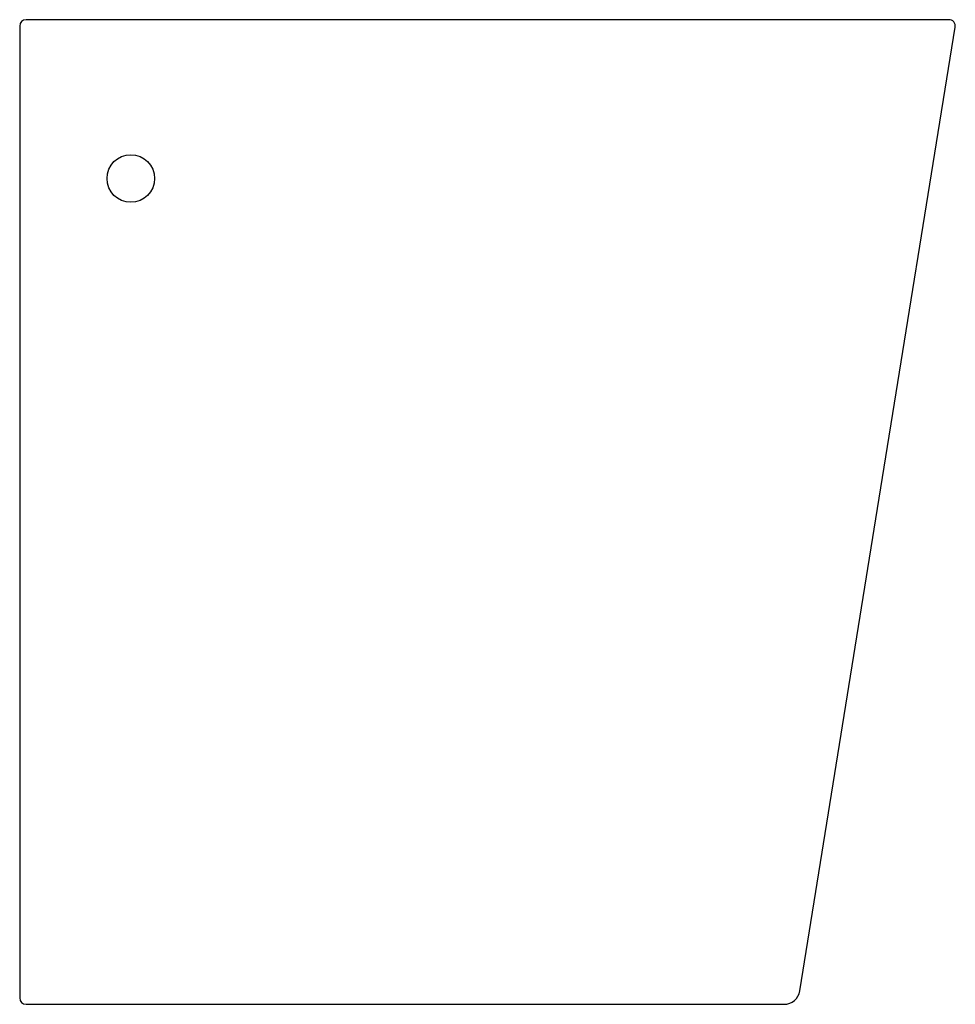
# Model space of a CAD drawing. Header units: millimetres. Extents: x 4225.216 to 4225.511, y 2368.048 to 2368.358.
import ezdxf

# ---------------------------------------------------------------- set-up
doc = ezdxf.new("R2010")
doc.units = ezdxf.units.MM
doc.layers.add('SANINDUSA', color=3, linetype='Continuous')

msp = doc.modelspace()

# ---------------------------------------------------------------- linework, layer by layer
at = {"layer": 'SANINDUSA'}
for p, q in [((4225.443864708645, 2368.357790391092), (4225.2184246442, 2368.357790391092)), ((4225.509077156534, 2368.357790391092), (4225.443864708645, 2368.357790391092)), ((4225.216424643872, 2368.355790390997), (4225.216424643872, 2368.052597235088)), ((4225.216424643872, 2368.052597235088), (4225.216424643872, 2368.049790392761)), ((4225.2184246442, 2368.047790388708), (4225.408233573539, 2368.047790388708)), ((4225.408233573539, 2368.047790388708), (4225.457166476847, 2368.047790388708))]:
    msp.add_line(p, q, dxfattribs=at)
msp.add_lwpolyline([(4225.462102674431, 2368.051994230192), (4225.486603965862, 2368.20390221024), (4225.511051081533, 2368.355474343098)], dxfattribs=at)
msp.add_circle((4225.251424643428, 2368.307790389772), 0.007500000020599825, dxfattribs=at)
for centre, radius, start, end in [((4225.218424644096, 2368.355790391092), 0.002, 90, 180), ((4225.50907619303, 2368.355790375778), 0.002000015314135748, 350.8378899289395, 89.99984497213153), ((4225.218424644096, 2368.049790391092), 0.002000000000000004, 180, 270), ((4225.457166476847, 2368.052790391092), 0.005000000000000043, 270, 350.8376529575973)]:
    msp.add_arc(centre, radius, start, end, dxfattribs=at)

doc.saveas('drawing.dxf')
